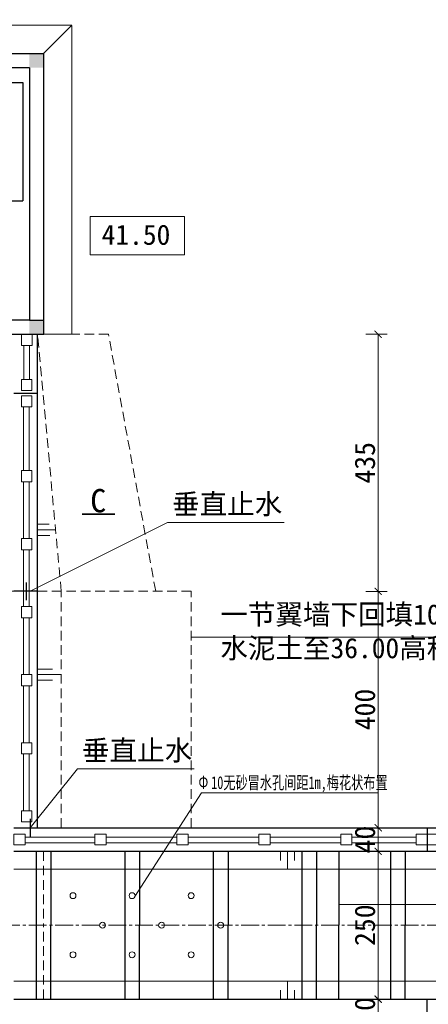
# Model space of a CAD drawing. Extents: x -13074 to 1448651, y 3648755 to 8081248.
# Tile 26 of 173: x 557660 to 557729, y 3858549 to 3858716. Entities that reach past the tile are written whole.
import ezdxf

# ---------------------------------------------------------------- set-up
doc = ezdxf.new("R2010")
doc.units = 0
doc.header["$PDMODE"] = 32
doc.header["$PDSIZE"] = 0.2
doc.linetypes.add('CENTER2', pattern=[1.125, 0.75, -0.125, 0.125, -0.125])
doc.linetypes.add('HIDDEN2', pattern=[0.1875, 0.125, -0.0625])
doc.layers.get('0').update_dxf_attribs({"linetype": 'CONTINUOUS'})
doc.layers.get('Defpoints').update_dxf_attribs({"linetype": 'CONTINUOUS'})
for name, color, linetype, lineweight in [('0.09标注线', 3, 'CONTINUOUS', 9), ('0.15红线', 1, 'CONTINUOUS', 15), ('0.15虚线', 1, 'HIDDEN2', 15), ('0.30粗线', 7, 'CONTINUOUS', 30), ('0.30粗蓝', 4, 'CONTINUOUS', 30), ('细实线', 3, 'CONTINUOUS', 20)]:
    doc.layers.add(name, color=color, linetype=linetype, lineweight=lineweight)
doc.layers.add('LVTRY', color=6, linetype='CONTINUOUS')
doc.layers.add('PUB_DIM', color=3, linetype='CONTINUOUS')
doc.styles.add('-仿宋_GB2312', font='FangSong_GB2312.ttf')
doc.styles.add('TSSD_Dimension', font='tssdeng.shx', dxfattribs={"width": 0.7, "bigfont": '1hztxt.shx'})
doc.dimstyles.new('TSSD_100_100', dxfattribs={"dimtxt": 300, "dimasz": 100, "dimexe": 100, "dimexo": 250, "dimgap": 100, "dimtad": 1, "dimdec": 0, "dimzin": 0, "dimdsep": 46, "dimtxsty": 'TSSD_Dimension', "dimblk": 'ARCHTICK', "dimcen": 0, "dimdle": 100, "dimclrt": 7, "dimadec": 0, "dimazin": 0, "dimtfac": 1, "dimtdec": 0, "dimtix": 1, "dimtmove": 2, "dimatfit": 3, "dimfxl": 1, "dimtolj": 1, "dimtzin": 0, "dimarcsym": 0})
doc.dimstyles.new('副本 (5) (2) STANDARD', dxfattribs={"dimtxt": 2.3, "dimasz": 1, "dimexe": 1.25, "dimexo": 1.5, "dimgap": 0.2, "dimtad": 1, "dimdec": 1, "dimzin": 0, "dimdsep": 46, "dimtxsty": '-仿宋_GB2312', "dimblk": 'ARCHTICK', "dimcen": 0.09, "dimadec": 0, "dimazin": 0, "dimtfac": 1, "dimtdec": 1, "dimtix": 1, "dimtmove": 2, "dimatfit": 3, "dimfxl": 1.7, "dimfxlon": 1, "dimtolj": 1, "dimtzin": 0, "dimlwd": 9, "dimlwe": 9, "dimarcsym": 0})

# ---------------------------------------------------------------- blocks, each defined once
blk = doc.blocks.new('_ARCHTICK')
at = {"color": 0, "linetype": 'ByBlock', "const_width": 0.15}
blk.add_lwpolyline([(-0.5, -0.5), (0.5, 0.5)], dxfattribs=at)
blk = doc.blocks.new('*D2144')
at = {"layer": '0.09标注线', "color": 0, "linetype": 'Continuous', "lineweight": 9}
for p, q in [((557718.76, 3858578.81), (557722.38, 3858578.81)), ((557720.86, 3858578.81), (557720.86, 3858580.02)), ((557720.86, 3858578.81), (557720.86, 3858574.81)), ((557718.76, 3858574.81), (557722.38, 3858574.81)), ((557720.86, 3858574.81), (557720.86, 3858573.6))]:
    blk.add_line(p, q, dxfattribs=at)
at = {"layer": 'Defpoints', "color": 0, "linetype": 'Continuous', "lineweight": 13}
for p in [(557664.19, 3858578.81), (557664.19, 3858574.81), (557720.86, 3858574.81)]:
    blk.add_point(p, dxfattribs=at)
at = {"layer": '0.09标注线', "color": 0, "linetype": 'Continuous', "lineweight": 9, "xscale": 1.21, "yscale": 1.21, "zscale": 1.21}
for p, rotation in [((557720.86, 3858578.81), 270), ((557720.86, 3858574.81), 90)]:
    blk.add_blockref('_ARCHTICK', p, dxfattribs=dict(at, rotation=rotation))
at = {"layer": '0.09标注线', "color": 0, "linetype": 'Continuous', "lineweight": 13, "insert": (557718.63, 3858576.81), "char_height": 3.45, "attachment_point": 5, "rotation": 90, "style": '-仿宋_GB2312'}
blk.add_mtext('\\A1;40', dxfattribs=at)
blk = doc.blocks.new('*D2145')
at = {"layer": '0.09标注线', "color": 0, "linetype": 'Continuous', "lineweight": 9}
for p, q in [((557718.76, 3858574.81), (557722.38, 3858574.81)), ((557720.86, 3858574.81), (557720.86, 3858549.81)), ((557718.76, 3858549.81), (557722.38, 3858549.81))]:
    blk.add_line(p, q, dxfattribs=at)
at = {"layer": 'Defpoints', "color": 0, "linetype": 'Continuous', "lineweight": 13}
for p in [(557664.19, 3858574.81), (557664.19, 3858549.81), (557720.86, 3858549.81)]:
    blk.add_point(p, dxfattribs=at)
at = {"layer": '0.09标注线', "color": 0, "linetype": 'Continuous', "lineweight": 9, "xscale": 1.21, "yscale": 1.21, "zscale": 1.21}
for p, rotation in [((557720.86, 3858574.81), 90), ((557720.86, 3858549.81), 270)]:
    blk.add_blockref('_ARCHTICK', p, dxfattribs=dict(at, rotation=rotation))
at = {"layer": '0.09标注线', "color": 0, "linetype": 'Continuous', "lineweight": 13, "insert": (557718.63, 3858562.31), "char_height": 3.45, "attachment_point": 5, "rotation": 90, "style": '-仿宋_GB2312'}
blk.add_mtext('\\A1;250', dxfattribs=at)
blk = doc.blocks.new('*D2146')
at = {"layer": '0.09标注线', "color": 0, "linetype": 'Continuous', "lineweight": 9}
for p, q in [((557720.86, 3858549.81), (557720.86, 3858551.02)), ((557718.76, 3858549.81), (557722.38, 3858549.81)), ((557720.86, 3858549.81), (557720.86, 3858545.81)), ((557718.76, 3858545.81), (557722.38, 3858545.81)), ((557720.86, 3858545.81), (557720.86, 3858544.6))]:
    blk.add_line(p, q, dxfattribs=at)
at = {"layer": 'Defpoints', "color": 0, "linetype": 'Continuous', "lineweight": 13}
for p in [(557664.19, 3858549.81), (557664.19, 3858545.81), (557720.86, 3858545.81)]:
    blk.add_point(p, dxfattribs=at)
at = {"layer": '0.09标注线', "color": 0, "linetype": 'Continuous', "lineweight": 9, "xscale": 1.21, "yscale": 1.21, "zscale": 1.21}
for p, rotation in [((557720.86, 3858549.81), 270), ((557720.86, 3858545.81), 90)]:
    blk.add_blockref('_ARCHTICK', p, dxfattribs=dict(at, rotation=rotation))
at = {"layer": '0.09标注线', "color": 0, "linetype": 'Continuous', "lineweight": 13, "insert": (557718.63, 3858547.81), "char_height": 3.45, "attachment_point": 5, "rotation": 90, "style": '-仿宋_GB2312'}
blk.add_mtext('\\A1;40', dxfattribs=at)
blk = doc.blocks.new('*D2166')
at = {"layer": '0.09标注线', "color": 0, "linetype": 'Continuous', "lineweight": 9}
for p, q in [((557718.76, 3858618.81), (557722.38, 3858618.81)), ((557720.86, 3858578.81), (557720.86, 3858618.81)), ((557718.76, 3858578.81), (557722.38, 3858578.81))]:
    blk.add_line(p, q, dxfattribs=at)
at = {"layer": 'Defpoints', "color": 0, "linetype": 'Continuous', "lineweight": 13}
for p in [(557659.19, 3858618.81, 0.32), (557720.86, 3858618.81), (557659.19, 3858578.81)]:
    blk.add_point(p, dxfattribs=at)
at = {"layer": '0.09标注线', "color": 0, "linetype": 'Continuous', "lineweight": 9, "xscale": 1.21, "yscale": 1.21, "zscale": 1.21}
for p, rotation in [((557720.86, 3858618.81), 90), ((557720.86, 3858578.81), 270)]:
    blk.add_blockref('_ARCHTICK', p, dxfattribs=dict(at, rotation=rotation))
at = {"layer": '0.09标注线', "color": 0, "linetype": 'Continuous', "lineweight": 13, "insert": (557718.63, 3858598.81), "char_height": 3.45, "attachment_point": 5, "rotation": 90, "style": '-仿宋_GB2312'}
blk.add_mtext('\\A1;400', dxfattribs=at)
blk = doc.blocks.new('*D1656')
at = {"layer": 'Defpoints', "color": 0, "lineweight": 13}
for p in [(795706, 267581), (795535, 266220), (795733, 266164), (795134, 265865), (795134, 265865)]:
    blk.add_point(p, dxfattribs=at)
at = {"layer": 'PUB_DIM', "color": 0, "lineweight": -2}
blk.add_arc((795134, 265865), 536, 26.5651, 71.5651, dxfattribs=at)
at = {"layer": 'PUB_DIM', "color": 0, "lineweight": -2, "xscale": 100, "yscale": 100, "zscale": 100}
for p, rotation in [((795303, 266373), 161.5650511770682), ((795614, 266104), 296.5650511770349)]:
    blk.add_blockref('_ARCHTICK', p, dxfattribs=dict(at, rotation=rotation))
blk = doc.blocks.new('*D2975')
at = {"layer": '0.09标注线', "color": 0, "linetype": 'Continuous', "lineweight": 9}
for p, q in [((557718.76, 3858662.31), (557722.38, 3858662.31)), ((557720.86, 3858662.31), (557720.86, 3858618.81)), ((557718.76, 3858618.81), (557722.38, 3858618.81))]:
    blk.add_line(p, q, dxfattribs=at)
at = {"layer": 'Defpoints', "color": 0, "linetype": 'Continuous', "lineweight": 13}
for p in [(557675.19, 3858662.31, -1.09), (557675.19, 3858618.81, -0.95), (557720.86, 3858618.81)]:
    blk.add_point(p, dxfattribs=at)
at = {"layer": '0.09标注线', "color": 0, "linetype": 'Continuous', "lineweight": 9, "xscale": 1.21, "yscale": 1.21, "zscale": 1.21}
for p, rotation in [((557720.86, 3858662.31), 90), ((557720.86, 3858618.81), 270)]:
    blk.add_blockref('_ARCHTICK', p, dxfattribs=dict(at, rotation=rotation))
at = {"layer": '0.09标注线', "color": 0, "linetype": 'Continuous', "lineweight": 13, "insert": (557718.63, 3858640.56), "char_height": 3.45, "attachment_point": 5, "rotation": 90, "style": '-仿宋_GB2312'}
blk.add_mtext('\\A1;435', dxfattribs=at)
blk = doc.blocks.new('123')
at = {"layer": 'PUB_DIM', "color": 7}
dim = blk.add_angular_dim_2l(base=(795535.2, 266220.4), line1=((795732.5, 266163.8), (795133.8, 265864.5)), line2=((795133.8, 265864.5), (795706, 267580.9)), text=' ', dimstyle='TSSD_100_100', dxfattribs=at)
dim.commit()
dim.dimension.update_dxf_attribs({"geometry": '*D1656', "text_midpoint": (426562.1, 722353.3)})

msp = doc.modelspace()

# ---------------------------------------------------------------- hatches: boundary and pattern name
at = {"linetype": 'Continuous', "lineweight": 13}
h = msp.add_hatch(color=256, dxfattribs=at)
h.paths.add_polyline_path([(557664.189, 3858708.612), (557662.989, 3858708.612), (557662.989, 3858709.812), (557664.189, 3858709.812)])
h.paths.add_polyline_path([(557662.989, 3858707.412), (557661.789, 3858707.412), (557661.789, 3858708.612), (557662.989, 3858708.612)])
h.paths.add_polyline_path([(557662.989, 3858708.612), (557661.789, 3858708.612), (557661.789, 3858709.812), (557662.989, 3858709.812)])
h.paths.add_polyline_path([(557664.189, 3858707.412), (557662.989, 3858707.412), (557662.989, 3858708.612), (557664.189, 3858708.612)])
h = msp.add_hatch(color=256, dxfattribs=at)
h.paths.add_polyline_path([(557664.189, 3858663.514), (557662.989, 3858663.514), (557662.989, 3858664.714), (557664.189, 3858664.714)])
h.paths.add_polyline_path([(557662.989, 3858662.314), (557661.789, 3858662.314), (557661.789, 3858663.514), (557662.989, 3858663.514)])
h.paths.add_polyline_path([(557662.989, 3858663.514), (557661.789, 3858663.514), (557661.789, 3858664.714), (557662.989, 3858664.714)])
h.paths.add_polyline_path([(557664.189, 3858662.314), (557662.989, 3858662.314), (557662.989, 3858663.514), (557664.189, 3858663.514)])
h = msp.add_hatch(color=256, dxfattribs=at)
h.paths.add_polyline_path([(557664.189, 3858663.416), (557662.989, 3858663.416), (557662.989, 3858664.616), (557664.189, 3858664.616)])
h.paths.add_polyline_path([(557662.989, 3858662.216), (557661.789, 3858662.216), (557661.789, 3858663.416), (557662.989, 3858663.416)])
h.paths.add_polyline_path([(557662.989, 3858663.416), (557661.789, 3858663.416), (557661.789, 3858664.616), (557662.989, 3858664.616)])
h.paths.add_polyline_path([(557664.189, 3858662.216), (557662.989, 3858662.216), (557662.989, 3858663.416), (557664.189, 3858663.416)])

# ---------------------------------------------------------------- linework, layer by layer
for p, q in [((557664.189, 3858709.812, -1.093), (557661.789, 3858709.812, -1.093)), ((557664.189, 3858709.812, -1.093), (557664.189, 3858707.412, -1.093)), ((557664.189, 3858664.714, -1.089), (557661.789, 3858664.714, -1.089)), ((557664.189, 3858664.616, -1.086), (557661.789, 3858664.616, -1.086)), ((557664.189, 3858664.714, -1.089), (557664.189, 3858662.314, -1.089)), ((557664.189, 3858664.616, -1.086), (557664.189, 3858662.216, -1.086))]:
    msp.add_line(p, q, dxfattribs=at)
at = {"layer": '0.09标注线', "color": 4, "linetype": 'Continuous', "lineweight": 30}
msp.add_line((557597.19, 3858684.911, -1.093), (557660.689, 3858684.911, -1.093), dxfattribs=at)
at = {"layer": '0.09标注线'}
for p, q in [((557660.689, 3858684.911, -1.093), (557654.189, 3858684.911, -1.093)), ((557688.083, 3858682.224), (557672.087, 3858682.224)), ((557672.087, 3858682.224), (557672.087, 3858675.771)), ((557688.083, 3858675.771), (557688.083, 3858682.224)), ((557672.087, 3858675.771), (557688.083, 3858675.771))]:
    msp.add_line(p, q, dxfattribs=at)
at = {"layer": '0.09标注线', "linetype": 'Continuous', "lineweight": 35}
msp.add_line((557676.278, 3858631.845, -1.089), (557670.724, 3858631.845, -1.089), dxfattribs=at)
at = {"layer": '0.09标注线', "linetype": 'Continuous', "lineweight": 13}
for p, q in [((557685.197, 3858630.477, -1.093), (557661.922, 3858618.837, -1.093)), ((557669.948, 3858588.794, -1.093), (557661.922, 3858578.814, -1.093)), ((557754.189, 3858565.821, -1.089), (557714.189, 3858565.821, -0.752))]:
    msp.add_line(p, q, dxfattribs=at)
at = {"layer": '0.09标注线', "color": 3, "lineweight": 9}
for p, q in [((557704.964, 3858630.477, -1.093), (557685.197, 3858630.477, -1.093)), ((557732.734, 3858611.045, -0.571), (557689.189, 3858611.045, -0.571)), ((557689.715, 3858588.794, -1.093), (557669.948, 3858588.794, -1.093)), ((557679.672, 3858567.183, -0.99), (557690.959, 3858584.697)), ((557690.959, 3858584.697), (557720.859, 3858584.697, -1.093)), ((557659.189, 3858571.814, -1.089), (557759.189, 3858571.814, -1.089)), ((557659.189, 3858552.814, -1.089), (557759.189, 3858552.814, -1.089))]:
    msp.add_line(p, q, dxfattribs=at)
at = {"layer": '0.09标注线', "linetype": 'Continuous', "lineweight": 13}
for centre in [(557669.189, 3858567.314, -0.996), (557679.189, 3858567.314, -0.99), (557689.189, 3858567.314, -0.984), (557674.189, 3858562.314, -0.993), (557684.189, 3858562.314, -0.987), (557694.189, 3858562.314, -0.98), (557669.189, 3858557.314, -0.996), (557679.189, 3858557.314, -0.99), (557689.189, 3858557.314, -1.089)]:
    msp.add_circle(centre, 0.5, dxfattribs=at)
at = {"layer": '0.15红线', "color": 7}
for p, q in [((557660.832, 3858654.665, -1.119), (557660.832, 3858660.439, -1.119)), ((557661.801, 3858660.439, -1.119), (557661.801, 3858654.665, -1.119)), ((557660.793, 3858639.242, -1.13), (557660.793, 3858650.025, -1.13)), ((557661.762, 3858650.025, -1.13), (557661.762, 3858639.242, -1.13)), ((557660.793, 3858627.731, -1.13), (557660.793, 3858637.367, -1.13)), ((557661.762, 3858637.367, -1.13), (557661.762, 3858627.731, -1.13)), ((557660.793, 3858616.221, -1.13), (557660.793, 3858625.856, -1.13)), ((557661.762, 3858625.856, -1.13), (557661.762, 3858616.221, -1.13)), ((557660.793, 3858604.71, -1.13), (557660.793, 3858614.346, -1.13)), ((557661.762, 3858614.346, -1.13), (557661.762, 3858604.71, -1.13)), ((557660.793, 3858593.2, -1.13), (557660.793, 3858602.835, -1.13)), ((557661.762, 3858602.835, -1.13), (557661.762, 3858593.2, -1.13)), ((557660.793, 3858581.689, -1.13), (557660.793, 3858591.325, -1.13)), ((557661.762, 3858591.325, -1.13), (557661.762, 3858581.689, -1.13)), ((557661.064, 3858577.236, -1.127), (557672.908, 3858577.236, -1.127)), ((557661.064, 3858577.236, -1.13), (557672.908, 3858577.236, -1.13)), ((557674.783, 3858577.236, -1.127), (557686.789, 3858577.236, -1.127)), ((557674.783, 3858577.236, -1.13), (557686.789, 3858577.236, -1.13)), ((557688.664, 3858577.236, -1.127), (557700.671, 3858577.236, -1.127)), ((557702.546, 3858577.236, -1.127), (557714.552, 3858577.236, -1.127)), ((557716.427, 3858577.236, -1.127), (557727.314, 3858577.236, -1.127)), ((557672.908, 3858576.268, -1.127), (557661.064, 3858576.268, -1.127)), ((557686.789, 3858576.268, -1.127), (557674.783, 3858576.268, -1.127)), ((557700.671, 3858576.268, -1.127), (557688.664, 3858576.268, -1.127)), ((557714.552, 3858576.268, -1.127), (557702.546, 3858576.268, -1.127)), ((557727.314, 3858576.268, -1.127), (557716.427, 3858576.268, -1.127))]:
    msp.add_line(p, q, dxfattribs=at)
for points, elevation in [([(557662.262, 3858660.439), (557660.487, 3858660.439), (557660.487, 3858662.314), (557662.262, 3858662.314)], -1.081), ([(557662.262, 3858660.439), (557660.487, 3858660.439), (557660.487, 3858662.314), (557662.262, 3858662.314)], -1.081), ([(557662.223, 3858652.79), (557660.448, 3858652.79), (557660.448, 3858654.665), (557662.223, 3858654.665)], -1.093), ([(557662.223, 3858650.025), (557660.448, 3858650.025), (557660.448, 3858651.9), (557662.223, 3858651.9)], -1.093), ([(557662.223, 3858637.367), (557660.448, 3858637.367), (557660.448, 3858639.242), (557662.223, 3858639.242)], -1.093), ([(557662.223, 3858625.856), (557660.448, 3858625.856), (557660.448, 3858627.731), (557662.223, 3858627.731)], -1.093), ([(557662.223, 3858614.346), (557660.448, 3858614.346), (557660.448, 3858616.221), (557662.223, 3858616.221)], -1.093), ([(557662.223, 3858602.835), (557660.448, 3858602.835), (557660.448, 3858604.71), (557662.223, 3858604.71)], -1.093), ([(557662.223, 3858591.325), (557660.448, 3858591.325), (557660.448, 3858593.2), (557662.223, 3858593.2)], -1.093), ([(557662.223, 3858579.814), (557660.448, 3858579.814), (557660.448, 3858581.689), (557662.223, 3858581.689)], -1.093), ([(557661.064, 3858577.697), (557661.064, 3858575.923), (557659.189, 3858575.923), (557659.189, 3858577.697)], -1.089), ([(557672.908, 3858577.697), (557672.908, 3858575.923), (557674.783, 3858575.923), (557674.783, 3858577.697)], -1.089), ([(557686.789, 3858577.697), (557686.789, 3858575.923), (557688.664, 3858575.923), (557688.664, 3858577.697)], -1.089), ([(557700.671, 3858577.697), (557700.671, 3858575.923), (557702.546, 3858575.923), (557702.546, 3858577.697)], -1.089), ([(557714.552, 3858577.697), (557714.552, 3858575.923), (557716.427, 3858575.923), (557716.427, 3858577.697)], -1.089), ([(557727.314, 3858577.697), (557727.314, 3858575.923), (557729.189, 3858575.923), (557729.189, 3858577.697)], -0.865), ([(557731.064, 3858577.697), (557731.064, 3858575.923), (557729.189, 3858575.923), (557729.189, 3858577.697)], -0.865)]:
    msp.add_lwpolyline(points, close=True, dxfattribs=dict(at, elevation=elevation))
at = {"layer": '0.15虚线', "ltscale": 13}
for p, q in [((557675.189, 3858662.314, -1.089), (557657.156, 3858662.314, -1.089)), ((557667.189, 3858618.815, -1.093), (557663.189, 3858662.314, -1.09)), ((557683.189, 3858618.815, -0.949), (557675.189, 3858662.314, -1.089)), ((557689.189, 3858618.814, -0.948), (557653.189, 3858618.815, -0.949)), ((557667.189, 3858578.814, -1.093), (557667.189, 3858618.814, -1.093)), ((557689.189, 3858578.814, -1.268), (557689.189, 3858618.814, -0.948)), ((557664.189, 3858574.814, -1.089), (557664.189, 3858562.314, -1.089)), ((557664.189, 3858549.814, -1.089), (557664.189, 3858562.314, -1.089))]:
    msp.add_line(p, q, dxfattribs=at)
at = {"layer": '0.30粗线'}
for p, q in [((557652.989, 3858709.812, -1.093), (557664.189, 3858709.812, -1.093)), ((557664.189, 3858709.812, -1.089), (557664.189, 3858662.312, -1.089)), ((557661.789, 3858707.412, -1.093), (557652.989, 3858707.412, -1.093)), ((557661.789, 3858707.414, -1.089), (557661.789, 3858664.711, -1.089)), ((557661.789, 3858664.714, -1.089), (557652.989, 3858664.714, -1.089)), ((557652.989, 3858662.314, -1.089), (557664.189, 3858662.314, -1.089)), ((557663.189, 3858652.314, -1.089), (557663.189, 3858662.314, -1.089)), ((557663.189, 3858578.814, -1.093), (557663.189, 3858662.314, -1.09)), ((557663.189, 3858652.314, -1.09), (557659.189, 3858652.314, -1.093)), ((557661.293, 3858617.314, -1.093), (557661.293, 3858620.314, -1.093)), ((557663.189, 3858618.814, -1.093), (557659.189, 3858618.814, -1.093)), ((557661.922, 3858580.314, -1.089), (557661.922, 3858577.314, -1.089)), ((557661.922, 3858580.314, -1.093), (557661.922, 3858577.314, -1.093)), ((557659.189, 3858578.814, -1.089), (557759.189, 3858578.814, -1.089)), ((557729.189, 3858578.814, -0.865), (557729.189, 3858574.814, -0.865)), ((557659.189, 3858574.814, -1.089), (557759.189, 3858574.814, -1.089)), ((557662.939, 3858574.814, -0.571), (557662.939, 3858549.814, -0.571)), ((557665.439, 3858574.814, -0.571), (557665.439, 3858562.314, -0.571)), ((557677.939, 3858574.814, -0.571), (557677.939, 3858549.814, -0.571)), ((557680.439, 3858574.814, -0.571), (557680.439, 3858562.314, -0.571)), ((557692.939, 3858574.814, -0.571), (557692.939, 3858549.814, -0.571)), ((557695.439, 3858574.814, -0.571), (557695.439, 3858562.314, -0.571)), ((557707.939, 3858574.814, -0.571), (557707.939, 3858549.814, -0.571)), ((557710.439, 3858574.814, -0.571), (557710.439, 3858562.314, -0.571)), ((557714.189, 3858574.814, -1.089), (557714.189, 3858562.314, -1.089)), ((557722.939, 3858574.814, -0.571), (557722.939, 3858549.814, -0.571)), ((557725.439, 3858574.814, -0.571), (557725.439, 3858562.314, -0.571)), ((557665.439, 3858549.814, -0.571), (557665.439, 3858562.314, -0.571)), ((557680.439, 3858549.814, -0.571), (557680.439, 3858562.314, -0.571)), ((557695.439, 3858549.814, -0.571), (557695.439, 3858562.314, -0.571)), ((557710.439, 3858549.814, -0.571), (557710.439, 3858562.314, -0.571)), ((557714.189, 3858549.814, -1.089), (557714.189, 3858562.314, -1.089)), ((557725.439, 3858549.814, -0.571), (557725.439, 3858562.314, -0.571)), ((557659.189, 3858549.814, -1.089), (557759.189, 3858549.814, -1.089)), ((557729.189, 3858545.814, -0.865), (557729.189, 3858549.814, -0.865))]:
    msp.add_line(p, q, dxfattribs=at)
at = {"layer": '0.30粗蓝', "color": 2, "lineweight": 30, "ltscale": 80}
for p, q in [((557567.789, 3858704.911, -1.093), (557660.689, 3858704.911, -1.093)), ((557660.689, 3858704.911, -1.093), (557660.689, 3858684.911, -1.09))]:
    msp.add_line(p, q, dxfattribs=at)
at = {"layer": 'LVTRY', "lineweight": 20}
for p, q in [((557594.989, 3858714.612, -1.093), (557668.989, 3858714.612, -1.093)), ((557664.189, 3858709.812, -1.093), (557668.989, 3858714.612, -1.093)), ((557668.989, 3858662.314, -1.089), (557668.989, 3858714.514, -1.089)), ((557668.989, 3858662.316, -1.089), (557664.189, 3858662.314, -1.089)), ((557668.989, 3858662.316, -1.089), (557664.189, 3858662.314, -1.089))]:
    msp.add_line(p, q, dxfattribs=at)
at = {"layer": '细实线', "color": 3, "lineweight": 15}
for p, q in [((557663.189, 3858630.172, -1.091), (557665.143, 3858630.172, -1.091)), ((557663.189, 3858629.226, -1.091), (557666.232, 3858629.226, -1.091)), ((557663.189, 3858628.281, -1.091), (557665.247, 3858628.281, -1.091)), ((557663.189, 3858605.656, -1.092), (557665.689, 3858605.656, -1.092)), ((557663.189, 3858604.71, -1.092), (557667.189, 3858604.71, -1.092)), ((557663.189, 3858603.765, -1.092), (557665.689, 3858603.765, -1.092)), ((557704.314, 3858574.814, -1.089), (557704.314, 3858573.282, -1.089)), ((557705.498, 3858574.814, -1.089), (557705.498, 3858571.814, -1.089)), ((557706.681, 3858574.814, -1.089), (557706.681, 3858573.282, -1.089)), ((557705.498, 3858549.814, -1.089), (557705.498, 3858552.814, -1.089)), ((557704.314, 3858549.814, -1.089), (557704.314, 3858551.346, -1.089)), ((557706.681, 3858549.814, -1.089), (557706.681, 3858551.346, -1.089))]:
    msp.add_line(p, q, dxfattribs=at)
at = {"layer": '细实线', "color": 1, "linetype": 'CENTER2', "lineweight": 13, "ltscale": 4}
msp.add_line((557939.189, 3858562.314, -0.826), (557499.557, 3858562.314, -1.103), dxfattribs=at)

# ---------------------------------------------------------------- block references
at = {"linetype": 'Continuous', "lineweight": 13, "xscale": 0.01000000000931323, "yscale": 0.009999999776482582, "zscale": 0.01}
msp.add_blockref('123', (552983.124, 3855442.078), dxfattribs=at)

# ---------------------------------------------------------------- texts
at = {"layer": '0.09标注线', "color": 3, "lineweight": 9, "style": '-仿宋_GB2312', "width": 0.7}
for s, p in [('Φ', (557690.442, 3858585.414)), ('10无砂冒水孔间距1m,梅花状布置 ', (557692.585, 3858585.362))]:
    msp.add_text(s, height=2.16, dxfattribs=at).set_placement(p)
at = {"layer": '0.09标注线', "style": '-仿宋_GB2312'}
for s, insert, char_height, width, attachment_point in [('41.50', (557685.667, 3858680.872), 3.42, 3.42, 3), ('C', (557674.787, 3858636.125, -1.089), 3.938, 3.9375, 3), ('垂直止水', (557685.956, 3858635.297, -1.093), 3.42, 27.76662, 1), ('一节翼墙下回填10%\\P水泥土至36.00高程', (557694.134, 3858616.618, -0.571), 3.42, 74.20319, 1), ('垂直止水', (557670.707, 3858593.614, -1.093), 3.42, 27.76662, 1)]:
    msp.add_mtext(s, dxfattribs=dict(at, insert=insert, char_height=char_height, width=width, attachment_point=attachment_point))

# ---------------------------------------------------------------- dimensions: what is measured, and where the dimension line sits
at = {"layer": '0.09标注线', "linetype": 'Continuous', "lineweight": 13}
for base, p1, p2, picture, middle in [((557720.859, 3858618.815), (557675.189, 3858662.314, -1.089), (557675.188, 3858618.815, -0.948), '*D2975', (557718.634, 3858640.564)), ((557720.859, 3858618.814, -1.093), (557659.189, 3858578.814, -1.093), (557659.189, 3858618.814, -0.775), '*D2166', (557718.634, 3858598.814, -1.093)), ((557720.859, 3858574.814, -1.089), (557664.189, 3858578.814, -1.089), (557664.189, 3858574.814, -1.089), '*D2144', (557718.634, 3858576.814, -1.089)), ((557720.859, 3858549.814, -1.089), (557664.189, 3858574.814, -1.089), (557664.189, 3858549.814, -1.089), '*D2145', (557718.634, 3858562.314, -1.089)), ((557720.859, 3858545.814, -1.089), (557664.189, 3858549.814, -1.089), (557664.189, 3858545.814, -1.089), '*D2146', (557718.634, 3858547.814, -1.089))]:
    dim = msp.add_linear_dim(base=base, p1=p1, p2=p2, angle=90, dimstyle='副本 (5) (2) STANDARD', override={"dimtxt": 3.45, "dimasz": 1.21, "dimexe": 1.52, "dimexo": 1.83, "dimgap": 0.5, "dimdec": 0, "dimlfac": 10, "dimfxl": 2.1}, dxfattribs=at)
    dim.commit()
    dim.dimension.update_dxf_attribs({"geometry": picture, "text_midpoint": middle})

doc.saveas('drawing.dxf')
